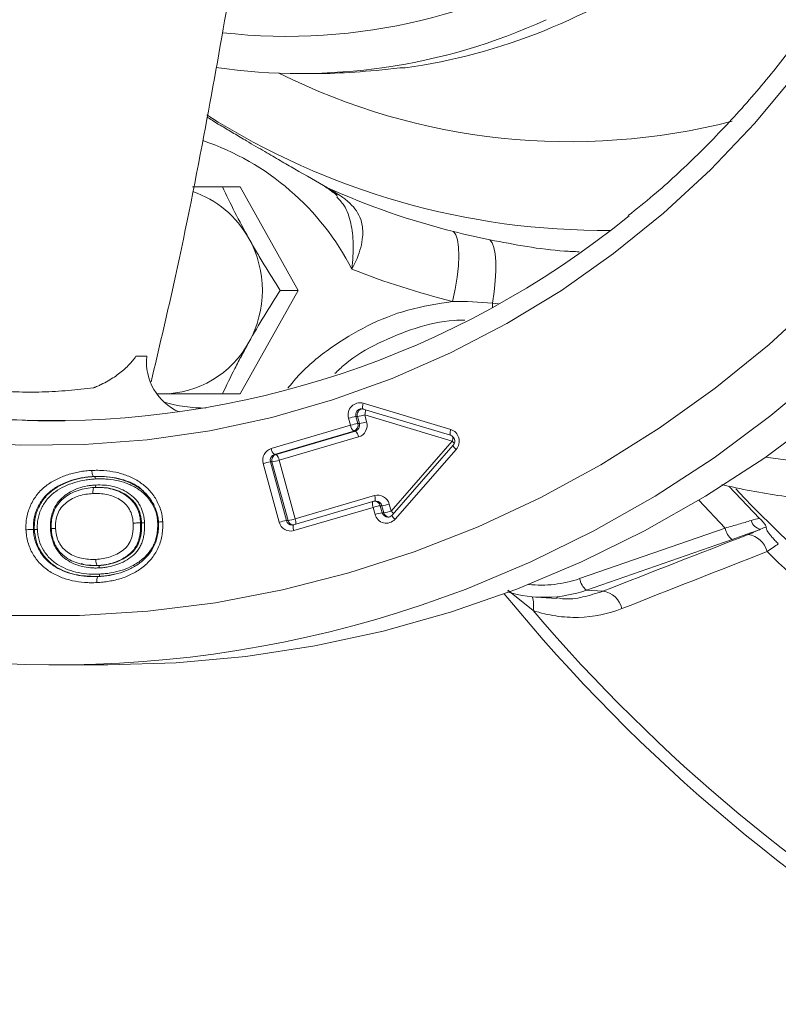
# Model space of a CAD drawing. Header units: millimetres. Extents: x -11 to 389, y 20 to 311.
# Tile 2 of 15: x 83 to 145, y 37 to 118. Entities that reach past the tile are written whole.
import ezdxf

# ---------------------------------------------------------------- set-up
doc = ezdxf.new("R2010")
doc.units = ezdxf.units.MM

msp = doc.modelspace()

# ---------------------------------------------------------------- linework, layer by layer
at = {"color": 7, "linetype": 'Continuous', "lineweight": 15}
for p, q in [((113.697, 114.071), (114.124, 114.071)), ((105.533, 113.608), (106.857, 113.608)), ((100.598, 104.326), (99.138, 104.326)), ((105.338, 95.826), (100.598, 104.326)), ((100.598, 87.326), (105.338, 95.826)), ((105.338, 95.826), (103.878, 95.826)), ((93.758, 87.338), (94.201, 87.326)), ((100.598, 87.326), (99.138, 87.326)), ((110.691, 86.57), (117.864, 84.417)), ((110.552, 86.101), (110.677, 86.091)), ((110.677, 86.091), (117.85, 83.938)), ((117.984, 83.456), (110.811, 85.609)), ((110.811, 85.609), (110.968, 85.034)), ((109.651, 84.761), (109.493, 85.336)), ((110.087, 85.473), (110.245, 84.897)), ((110.217, 85.473), (110.087, 85.473)), ((110.374, 84.897), (110.217, 85.473)), ((110.374, 84.897), (110.245, 84.897)), ((103.146, 82.85), (109.651, 84.761)), ((109.912, 84.28), (103.407, 82.369)), ((103.537, 82.369), (110.041, 84.28)), ((110.041, 84.28), (109.912, 84.28)), ((110.303, 83.799), (103.798, 81.888)), ((112.971, 77.724), (117.984, 83.456)), ((118.065, 83.114), (113.052, 77.382)), ((118.312, 82.785), (113.299, 77.053)), ((103.799, 76.805), (102.48, 81.615)), ((103.074, 81.752), (104.393, 76.942)), ((103.204, 81.752), (103.074, 81.752)), ((104.522, 76.942), (103.204, 81.752)), ((103.537, 82.369), (103.407, 82.369)), ((103.798, 81.888), (105.116, 77.078)), ((88.655, 80.554), (88.577, 80.554)), ((89.023, 79.664), (88.945, 79.664)), ((140.667, 79.752), (143.2, 77.121)), ((111.485, 78.506), (104.98, 76.596)), ((105.116, 77.078), (111.621, 78.989)), ((111.755, 78.527), (111.626, 78.527)), ((111.496, 78.027), (104.992, 76.116)), ((111.654, 77.452), (111.496, 78.027)), ((112.09, 78.163), (112.248, 77.588)), ((112.22, 78.163), (112.09, 78.163)), ((112.377, 77.588), (112.22, 78.163)), ((112.377, 77.588), (112.248, 77.588)), ((112.814, 78.3), (112.971, 77.724)), ((92.505, 76.759), (92.427, 76.759)), ((104.522, 76.942), (104.393, 76.942)), ((83.715, 76.215), (83.637, 76.215)), ((104.98, 76.596), (104.86, 76.579)), ((128.437, 72.179), (140.376, 76.33)), ((140.937, 75.383), (128.999, 71.232)), ((88.618, 73.251), (88.695, 73.251)), ((88.979, 73.259), (88.901, 73.259)), ((128.999, 71.232), (130.339, 71.148)), ((124.836, 70.671), (126.532, 70.556)), ((85.604, 65.108), (89.745, 65.108))]:
    msp.add_line(p, q, dxfattribs=at)
at = {"color": 8, "linetype": 'Continuous', "lineweight": 15}
for p, q in [((121.77, 94.725), (121.296, 94.769)), ((140.376, 76.33), (138.224, 78.615)), ((124.616, 69.561), (122.545, 71.232))]:
    msp.add_line(p, q, dxfattribs=at)
at = {"color": 7, "linetype": 'Continuous', "lineweight": 15, "flags": 128}
for points in [[(167.962, 123.13), (165.362, 117.993), (162.467, 113.029), (159.287, 108.255), (155.835, 103.688), (152.123, 99.345), (148.165, 95.242), (143.974, 91.395), (139.566, 87.816), (134.958, 84.519), (130.166, 81.516), (125.208, 78.818), (120.101, 76.435), (114.865, 74.376), (109.518, 72.648), (104.08, 71.257), (98.571, 70.209), (93.011, 69.506), (87.42, 69.153), (81.819, 69.15)], [(152.167, 122.372), (149.322, 117.886), (146.201, 113.603), (142.815, 109.54), (139.18, 105.715), (135.311, 102.144), (131.224, 98.843), (126.938, 95.826), (122.471, 93.106), (117.841, 90.693), (113.068, 88.6), (108.174, 86.834), (103.179, 85.403), (98.103, 84.314), (92.97, 83.57), (87.801, 83.176), (82.618, 83.132), (77.444, 83.44)], [(176.9, 121.997), (174.28, 116.727), (171.363, 111.627), (168.16, 106.716), (164.681, 102.009), (160.938, 97.524), (156.946, 93.276), (152.718, 89.281), (148.268, 85.552), (143.613, 82.102), (138.769, 78.944), (133.752, 76.089), (128.581, 73.546), (123.274, 71.325), (117.848, 69.434), (112.324, 67.878), (106.721, 66.664), (101.058, 65.796), (95.355, 65.276), (89.745, 65.108)], [(118.081, 100.653), (118.281, 100.389), (118.426, 99.96), (118.511, 99.377), (118.533, 98.658), (118.493, 97.826), (118.391, 96.905), (118.231, 95.923), (118.017, 94.911)], [(121.067, 99.974), (121.253, 99.735), (121.399, 99.35), (121.501, 98.83), (121.556, 98.187), (121.562, 97.438), (121.52, 96.604), (121.431, 95.707), (121.296, 94.769)]]:
    msp.add_lwpolyline(points, dxfattribs=at)
at = {"color": 8, "linetype": 'Continuous', "lineweight": 15, "flags": 128}
for points in [[(172.759, 121.997), (170.139, 116.727), (167.222, 111.627), (164.019, 106.716), (160.54, 102.009), (156.797, 97.524), (152.805, 93.276), (148.577, 89.281), (144.127, 85.552), (139.472, 82.102), (134.628, 78.944), (129.611, 76.089), (124.44, 73.546), (119.132, 71.325), (115.448, 70.001)], [(121.296, 94.769), (121.292, 94.578), (121.292, 94.432)], [(110.691, 86.57), (110.668, 86.476), (110.65, 86.386), (110.638, 86.303), (110.634, 86.23), (110.637, 86.17), (110.647, 86.126), (110.664, 86.099), (110.677, 86.091)], [(117.864, 84.417), (117.841, 84.323), (117.823, 84.233), (117.812, 84.15), (117.807, 84.077), (117.81, 84.017), (117.82, 83.973), (117.837, 83.946), (117.85, 83.938)], [(111.496, 78.027), (111.473, 78.121), (111.456, 78.211), (111.445, 78.294), (111.441, 78.367), (111.444, 78.427), (111.454, 78.471), (111.471, 78.498), (111.485, 78.506)], [(104.98, 76.596), (104.966, 76.588), (104.95, 76.561), (104.939, 76.516), (104.936, 76.456), (104.94, 76.383), (104.951, 76.3), (104.968, 76.21), (104.992, 76.116)]]:
    msp.add_lwpolyline(points, dxfattribs=at)
at = {"color": 8, "linetype": 'Continuous', "lineweight": 15}
for centre, radius, start, end in [((104.432, 163.472), 46.814, 263.50118, 342.69775), ((127.632, 161.481), 53.462, 243.48938, 284.41033), ((130.398, 161.369), 60.625, 237.553, 270.5524), ((90.676, 87.807), 21.429, 27.07285, 71.32097), ((108.953, 104.845), 1.221, 233.66205, 259.34149), ((97.792, 98.444), 12.274, 253.71945, 269.98906), ((110.565, 85.612), 0.498, 91.45312, 196.21648), ((110.694, 85.613), 0.497, 99.93462, 196.43621), ((109.88, 85.933), 0.986, 340.80188, 5.97095), ((155.116, 159.587), 78.279, 261.59812, 285.86489), ((116.789, 83.83), 1.252, 342.61254, 359.26413), ((116.661, 82.022), 1.951, 39.80968, 47.31337), ((118.587, 83.25), 0.54, 194.57101, 239.326), ((110.851, 78.701), 0.822, 347.73778, 20.48355), ((111.619, 78.04), 0.487, 14.64852, 89.27113), ((111.751, 78.042), 0.484, 14.43336, 89.48628), ((112.717, 77.71), 0.485, 194.50931, 269.87624), ((112.848, 77.711), 0.486, 194.61647, 269.30317), ((111.807, 76.444), 1.73, 38.18786, 47.71895), ((104.862, 77.062), 0.484, 194.43026, 269.80201), ((104.995, 77.066), 0.489, 194.72284, 260.388), ((104.187, 76.76), 0.982, 353.55402, 18.90851), ((113.571, 77.514), 0.535, 194.27605, 239.49064), ((125.289, 81.216), 9.569, 263.73932, 289.20667), ((122.422, 70.011), 2.239, 348.40787, 17.73386), ((231.139, 160.581), 140.114, 220.51252, 239.93831)]:
    msp.add_arc(centre, radius, start, end, dxfattribs=at)
at = {"color": 7, "linetype": 'Continuous', "lineweight": 15}
for centre, radius, start, end in [((107.31, 162.364), 48.771, 278.03119, 305.80594), ((105.534, 161.815), 48.206, 261.75953, 294.71386), ((85.073, 160.48), 75.344, 227.80984, 309.0212), ((108.46, 105.989), 1.888, 240.28743, 247.83786), ((133.357, 161.329), 62.57, 245.8397, 255.86938), ((94.071, 96.083), 8.268, 28.87171, 71.43116), ((93.658, 95.826), 8.755, 330.9571, 29.0429), ((134.623, 160.895), 68.042, 248.56427, 255.87372), ((94.145, 95.492), 8.166, 270.39021, 331.34475), ((97.419, 89.978), 4.513, 174.46161, 246.16099), ((110.434, 85.621), 0.983, 74.83255, 196.82673), ((109.716, 89.011), 3.574, 278.04632, 287.83024), ((110.587, 81.934), 3.574, 98.04632, 107.83024), ((110.745, 81.359), 3.574, 98.04632, 107.83024), ((109.762, 84.759), 0.502, 287.38533, 15.96808), ((109.891, 84.759), 0.502, 287.38533, 15.96808), ((110.003, 84.758), 1.005, 287.38533, 15.96808), ((109.874, 88.436), 3.574, 278.04632, 287.83024), ((110.383, 84.847), 0.737, 186.70785, 230.30304), ((109.571, 83.713), 0.737, 6.70785, 50.30304), ((117.552, 83.454), 1.012, 318.6409, 72.00981), ((103.446, 81.892), 1.005, 107.38533, 195.96808), ((103.878, 82.936), 0.737, 186.70785, 230.30304), ((103.575, 78.213), 3.574, 98.04632, 107.83024), ((103.557, 81.89), 0.502, 107.38533, 195.96808), ((103.687, 81.89), 0.502, 107.38533, 195.96808), ((102.704, 85.29), 3.574, 278.04632, 287.83024), ((103.066, 81.802), 0.737, 6.70785, 50.30304), ((226.367, 159.996), 117.127, 223.38432, 254.41977), ((111.626, 78.027), 0.5, 90, 106.36859), ((111.881, 78.062), 0.963, 14.29516, 105.67777), ((112.591, 74.625), 3.574, 98.04632, 107.83024), ((112.748, 74.049), 3.574, 98.04632, 107.83024), ((111.719, 81.702), 3.574, 278.04632, 287.83024), ((111.877, 81.127), 3.574, 278.04632, 287.83024), ((104.893, 73.403), 3.574, 98.04632, 107.83024), ((104.731, 77.043), 0.963, 194.29516, 285.67777), ((104.022, 80.48), 3.574, 278.04632, 287.83024), ((112.581, 77.682), 0.955, 193.97388, 318.81568), ((143.42, 77.178), 0.944, 194.15203, 261.66425), ((141.928, 76.61), 1.577, 190.21439, 231.09614), ((141.984, 73.94), 1.883, 14.23423, 81.50464), ((229.039, 161.118), 121.588, 225.49511, 235.40399), ((129.989, 72.459), 1.577, 190.21439, 231.09614), ((125.543, 81.154), 10.507, 253.23375, 289.20153), ((130.066, 69.27), 1.898, 13.88571, 81.73915), ((85.603, 158.616), 93.506, 250.52111, 288.61342), ((231.687, 160.631), 141.499, 219.33657, 240.67305)]:
    msp.add_arc(centre, radius, start, end, dxfattribs=at)
msp.add_ellipse((233.473, 165.108), major_axis=(133.477, 49.432), ratio=0.108237, start_param=3.425935, end_param=3.560219, dxfattribs=at)
for points, knots in [([(161.978, 157.906), (161.894, 157.039), (161.649, 154.505), (161.013, 150.332), (159.971, 145.422), (158.63, 140.589), (156.999, 135.854), (155.085, 131.233), (152.895, 126.747), (150.437, 122.412), (147.721, 118.244), (144.758, 114.263), (141.561, 110.479), (138.133, 106.923), (135.084, 104.069), (133.11, 102.503), (132.419, 101.956)], [0, 0, 0, 0, 0.03983, 0.116387, 0.192953, 0.269521, 0.34609, 0.422662, 0.499237, 0.575816, 0.652399, 0.728986, 0.805579, 0.882177, 0.958782, 1, 1, 1, 1]), ([(102.81, 141.524), (102.315, 137.784), (101.323, 130.289), (99.579, 119.258), (97.535, 107.846), (95.452, 97.443), (93.909, 90.941), (93.287, 88.322)], [0, 0, 0, 0, 0.200586, 0.401887, 0.603336, 0.840155, 1, 1, 1, 1]), ([(97.891, 110.024), (97.949, 109.988), (98.257, 109.797), (99, 109.347), (100.068, 108.706), (101.307, 107.972), (102.614, 107.206), (103.906, 106.454), (105.701, 105.416), (106.887, 104.734), (107.747, 104.24)], [0, 0, 0, 0, 0.024037, 0.127994, 0.213994, 0.299719, 0.427716, 0.550718, 0.674083, 1, 1, 1, 1]), ([(96.676, 104.326), (96.718, 104.326), (97.529, 104.326), (98.355, 104.326), (99.138, 104.326)], [0, 0, 0, 0, 0.052137, 1, 1, 1, 1]), ([(99.138, 104.326), (99.466, 103.63), (99.807, 102.93), (100.528, 101.515), (100.908, 100.8), (101.311, 100.076)], [0, 0, 0, 0, 0.5, 0.5, 1, 1, 1, 1]), ([(107.522, 104.349), (107.553, 104.331), (107.649, 104.274), (107.902, 104.108), (108.128, 103.934), (108.226, 103.858)], [0, 0, 0, 0, 0.21324, 0.656766, 1, 1, 1, 1]), ([(107.747, 104.24), (107.898, 104.158), (108.058, 104.065), (108.387, 103.864), (108.556, 103.757), (108.728, 103.644)], [0, 0, 0, 0, 0.5, 0.5, 1, 1, 1, 1]), ([(108.202, 103.873), (108.305, 103.794), (108.472, 103.666), (108.536, 103.576), (108.561, 103.542)], [0, 0, 0, 0, 0.618272, 1, 1, 1, 1]), ([(108.728, 103.644), (108.982, 103.478), (109.219, 103.303), (109.648, 102.929), (109.842, 102.728), (110.171, 102.297), (110.306, 102.066), (110.509, 101.584), (110.579, 101.33), (110.636, 100.926), (110.647, 100.787), (110.654, 100.508), (110.649, 100.367), (110.613, 99.939), (110.56, 99.646), (110.402, 99.045), (110.3, 98.748), (110.117, 98.302), (110.051, 98.153), (109.911, 97.857), (109.835, 97.707), (109.757, 97.56)], [0, 0, 0, 0, 0.125, 0.125, 0.25, 0.25, 0.375, 0.375, 0.5, 0.5, 0.5625, 0.5625, 0.625, 0.625, 0.75, 0.75, 0.875, 0.875, 0.9375, 0.9375, 1, 1, 1, 1]), ([(101.311, 100.076), (101.513, 99.715), (101.719, 99.353), (102.137, 98.636), (102.349, 98.28), (102.992, 97.218), (103.432, 96.519), (103.878, 95.826)], [0, 0, 0, 0, 0.25, 0.25, 0.5, 0.5, 1, 1, 1, 1]), ([(103.878, 95.826), (103.432, 95.134), (102.988, 94.426), (102.129, 93.008), (101.712, 92.295), (101.311, 91.576)], [0, 0, 0, 0, 0.5, 0.5, 1, 1, 1, 1]), ([(101.311, 91.576), (101.111, 91.216), (100.914, 90.854), (100.528, 90.131), (100.342, 89.773), (99.801, 88.709), (99.462, 88.013), (99.138, 87.326)], [0, 0, 0, 0, 0.25, 0.25, 0.5, 0.5, 1, 1, 1, 1]), ([(88.561, 87.833), (88.569, 87.834), (88.575, 87.838), (88.589, 87.844), (88.61, 87.852), (88.658, 87.87), (88.699, 87.887), (88.781, 87.919), (88.835, 87.942), (88.994, 88.009), (89.097, 88.056), (89.396, 88.198), (89.585, 88.297), (90.123, 88.605), (90.446, 88.826), (91.02, 89.277), (91.271, 89.507), (91.598, 89.852), (91.699, 89.967), (91.88, 90.193), (91.961, 90.304), (92.032, 90.414)], [0, 0, 0, 0, 0.003906, 0.003906, 0.007813, 0.015625, 0.03125, 0.03125, 0.0625, 0.0625, 0.125, 0.125, 0.25, 0.25, 0.5, 0.5, 0.75, 0.75, 0.875, 0.875, 1, 1, 1, 1]), ([(92.032, 90.414), (92.032, 90.414), (92.032, 90.414), (92.032, 90.414), (92.219, 90.414), (92.407, 90.414), (92.594, 90.414), (92.705, 90.414), (92.816, 90.414), (92.927, 90.414)], [-0.000000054, -0.000000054, -0.000000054, -0.000000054, 0, 0, 0, 0.002168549, 0.002168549, 0.002168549, 0.003457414, 0.003457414, 0.003457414, 0.003457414]), ([(73.169, 89.272), (73.172, 89.27), (73.176, 89.269), (73.183, 89.266), (73.193, 89.262), (73.217, 89.251), (73.265, 89.23), (73.362, 89.189), (73.559, 89.106), (73.733, 89.037), (74.089, 88.899), (74.336, 88.811), (75.1, 88.555), (75.643, 88.398), (76.512, 88.186), (76.811, 88.12), (77.428, 87.994), (77.748, 87.935), (78.72, 87.776), (79.387, 87.69), (80.417, 87.593), (80.765, 87.566), (81.471, 87.523), (81.83, 87.507), (82.914, 87.474), (83.636, 87.474), (84.721, 87.505), (85.082, 87.521), (85.795, 87.56), (86.148, 87.585), (87.198, 87.671), (87.887, 87.745), (88.561, 87.833)], [0, 0, 0, 0, 0.000977, 0.000977, 0.001953, 0.003906, 0.007812, 0.015625, 0.03125, 0.0625, 0.0625, 0.125, 0.125, 0.25, 0.25, 0.3125, 0.3125, 0.375, 0.375, 0.5, 0.5, 0.5625, 0.5625, 0.625, 0.625, 0.75, 0.75, 0.8125, 0.8125, 0.875, 0.875, 1, 1, 1, 1]), ([(94.201, 87.326), (94.088, 87.326), (93.961, 87.326), (93.839, 87.326), (93.826, 87.326)], [0, 0, 0, 0, 0.892934, 1, 1, 1, 1]), ([(99.138, 87.326), (98.302, 87.326), (97.472, 87.326), (95.825, 87.326), (95.009, 87.326), (94.201, 87.326)], [0, 0, 0, 0, 0.5, 0.5, 1, 1, 1, 1]), ([(86.216, 85.119), (85.763, 85.117), (84.171, 85.108), (81.551, 85.215), (78.449, 85.453), (75.641, 85.798), (73.038, 86.243), (70.964, 86.701), (69.831, 87.014), (69.385, 87.137)], [0, 0, 0, 0, 0.072743, 0.255395, 0.413976, 0.576747, 0.734245, 0.895414, 1, 1, 1, 1]), ([(117.85, 83.938), (117.89, 83.922), (117.987, 83.884), (118.106, 83.763), (118.183, 83.594), (118.199, 83.412), (118.157, 83.24), (118.094, 83.154), (118.065, 83.114)], [0, 0, 0, 0, 0.139996, 0.336527, 0.503852, 0.679716, 0.852249, 1, 1, 1, 1]), ([(83.025, 76.192), (83.02, 76.366), (83.018, 76.54), (83.041, 76.885), (83.062, 77.056), (83.127, 77.396), (83.169, 77.567), (83.274, 77.895), (83.338, 78.054), (83.481, 78.364), (83.562, 78.515), (83.743, 78.806), (83.843, 78.948), (84.162, 79.348), (84.405, 79.583), (84.808, 79.895), (84.948, 79.992), (85.233, 80.169), (85.38, 80.25), (85.827, 80.471), (86.135, 80.597), (86.612, 80.752), (86.774, 80.797), (87.099, 80.878), (87.263, 80.914), (87.593, 80.971), (87.759, 80.995), (88.091, 81.033), (88.258, 81.044), (88.426, 81.054)], [0, 0, 0, 0, 0.0625, 0.0625, 0.125, 0.125, 0.1875, 0.1875, 0.25, 0.25, 0.3125, 0.3125, 0.375, 0.375, 0.5, 0.5, 0.5625, 0.5625, 0.625, 0.625, 0.75, 0.75, 0.8125, 0.8125, 0.875, 0.875, 0.9375, 0.9375, 1, 1, 1, 1]), ([(88.426, 81.054), (88.591, 81.06), (88.756, 81.066), (89.085, 81.062), (89.25, 81.055), (89.742, 81.019), (90.071, 80.975), (90.717, 80.834), (91.032, 80.74), (91.642, 80.499), (91.939, 80.357), (92.507, 80.001), (92.774, 79.798), (93.133, 79.444), (93.245, 79.315), (93.455, 79.05), (93.55, 78.911), (93.728, 78.625), (93.809, 78.477), (93.952, 78.168), (94.016, 78.008), (94.118, 77.682), (94.157, 77.517), (94.203, 77.266), (94.216, 77.181), (94.234, 77.011), (94.239, 76.925), (94.245, 76.839)], [0, 0, 0, 0, 0.0625, 0.0625, 0.125, 0.125, 0.25, 0.25, 0.375, 0.375, 0.5, 0.5, 0.625, 0.625, 0.6875, 0.6875, 0.75, 0.75, 0.8125, 0.8125, 0.875, 0.875, 0.9375, 0.9375, 0.96875, 0.96875, 1, 1, 1, 1]), ([(88.577, 80.554), (88.543, 80.554), (88.507, 80.608), (88.451, 80.793), (88.431, 80.924), (88.426, 81.054)], [0, 0, 0, 0, 0.5, 0.5, 1, 1, 1, 1]), ([(88.577, 80.554), (88.426, 80.545), (88.275, 80.536), (87.975, 80.503), (87.825, 80.481), (87.527, 80.431), (87.38, 80.4), (87.085, 80.329), (86.938, 80.289), (86.504, 80.154), (86.224, 80.043), (85.679, 79.785), (85.417, 79.632), (84.921, 79.265), (84.696, 79.057), (84.4, 78.702), (84.307, 78.575), (84.139, 78.314), (84.063, 78.179), (83.93, 77.899), (83.87, 77.756), (83.771, 77.46), (83.732, 77.306), (83.672, 76.998), (83.652, 76.842), (83.63, 76.53), (83.633, 76.372), (83.637, 76.215)], [0, 0, 0, 0, 0.0625, 0.0625, 0.125, 0.125, 0.1875, 0.1875, 0.25, 0.25, 0.375, 0.375, 0.5, 0.5, 0.625, 0.625, 0.6875, 0.6875, 0.75, 0.75, 0.8125, 0.8125, 0.875, 0.875, 0.9375, 0.9375, 1, 1, 1, 1]), ([(83.715, 76.215), (83.71, 76.372), (83.708, 76.529), (83.729, 76.841), (83.749, 76.995), (83.809, 77.303), (83.848, 77.456), (83.946, 77.752), (84.005, 77.895), (84.138, 78.173), (84.213, 78.308), (84.381, 78.569), (84.473, 78.696), (84.767, 79.051), (84.991, 79.258), (85.485, 79.626), (85.748, 79.78), (86.296, 80.041), (86.58, 80.153), (87.015, 80.289), (87.162, 80.329), (87.456, 80.4), (87.604, 80.431), (87.902, 80.481), (88.052, 80.502), (88.352, 80.536), (88.504, 80.545), (88.655, 80.554)], [0, 0, 0, 0, 0.0625, 0.0625, 0.125, 0.125, 0.1875, 0.1875, 0.25, 0.25, 0.3125, 0.3125, 0.375, 0.375, 0.5, 0.5, 0.625, 0.625, 0.75, 0.75, 0.8125, 0.8125, 0.875, 0.875, 0.9375, 0.9375, 1, 1, 1, 1]), ([(88.716, 80.354), (88.571, 80.346), (88.425, 80.337), (88.138, 80.305), (87.995, 80.285), (87.568, 80.214), (87.288, 80.147), (86.735, 79.978), (86.461, 79.872), (85.933, 79.626), (85.679, 79.481), (85.202, 79.134), (84.984, 78.937), (84.698, 78.6), (84.609, 78.48), (84.445, 78.23), (84.372, 78.101), (84.243, 77.835), (84.185, 77.698), (84.09, 77.415), (84.051, 77.268), (83.993, 76.973), (83.974, 76.824), (83.953, 76.526), (83.955, 76.375), (83.959, 76.224)], [0, 0, 0, 0, 0.0625, 0.0625, 0.125, 0.125, 0.25, 0.25, 0.375, 0.375, 0.5, 0.5, 0.625, 0.625, 0.6875, 0.6875, 0.75, 0.75, 0.8125, 0.8125, 0.875, 0.875, 0.9375, 0.9375, 1, 1, 1, 1]), ([(93.892, 76.815), (93.887, 76.893), (93.882, 76.97), (93.865, 77.124), (93.853, 77.2), (93.811, 77.427), (93.774, 77.576), (93.679, 77.87), (93.619, 78.014), (93.486, 78.291), (93.41, 78.423), (93.246, 78.679), (93.158, 78.803), (92.964, 79.04), (92.86, 79.154), (92.639, 79.361), (92.523, 79.458), (92.281, 79.638), (92.154, 79.722), (91.895, 79.877), (91.762, 79.945), (91.493, 80.071), (91.356, 80.129), (90.941, 80.287), (90.655, 80.368), (90.069, 80.489), (89.772, 80.527), (89.325, 80.557), (89.175, 80.563), (88.876, 80.565), (88.727, 80.56), (88.577, 80.554)], [0, 0, 0, 0, 0.03125, 0.03125, 0.0625, 0.0625, 0.125, 0.125, 0.1875, 0.1875, 0.25, 0.25, 0.3125, 0.3125, 0.375, 0.375, 0.4375, 0.4375, 0.5, 0.5, 0.5625, 0.5625, 0.625, 0.625, 0.75, 0.75, 0.875, 0.875, 0.9375, 0.9375, 1, 1, 1, 1]), ([(88.655, 80.554), (88.72, 80.557), (89.463, 80.586), (90.697, 80.443), (92.164, 79.885), (92.754, 79.253), (93.001, 78.989)], [0, 0, 0, 0, 0.041343, 0.469267, 0.777936, 1, 1, 1, 1]), ([(88.655, 80.554), (88.669, 80.554), (88.683, 80.533), (88.705, 80.459), (88.713, 80.407), (88.716, 80.354)], [0, 0, 0, 0, 0.5, 0.5, 1, 1, 1, 1]), ([(93.828, 76.805), (93.823, 76.88), (93.818, 76.955), (93.802, 77.104), (93.79, 77.178), (93.748, 77.398), (93.712, 77.544), (93.57, 77.965), (93.436, 78.225), (93.196, 78.596), (93.108, 78.715), (92.922, 78.937), (92.823, 79.043), (92.611, 79.236), (92.5, 79.327), (92.266, 79.497), (92.143, 79.576), (91.894, 79.722), (91.766, 79.786), (91.505, 79.905), (91.373, 79.96), (90.97, 80.109), (90.691, 80.185), (90.133, 80.296), (89.852, 80.33), (89.427, 80.358), (89.286, 80.364), (89.001, 80.365), (88.859, 80.36), (88.716, 80.354)], [0, 0, 0, 0, 0.03125, 0.03125, 0.0625, 0.0625, 0.125, 0.125, 0.25, 0.25, 0.3125, 0.3125, 0.375, 0.375, 0.4375, 0.4375, 0.5, 0.5, 0.5625, 0.5625, 0.625, 0.625, 0.75, 0.75, 0.875, 0.875, 0.9375, 0.9375, 1, 1, 1, 1]), ([(85.039, 76.271), (85.036, 76.395), (85.033, 76.519), (85.04, 76.765), (85.051, 76.888), (85.102, 77.254), (85.161, 77.498), (85.336, 77.953), (85.451, 78.167), (85.739, 78.567), (85.909, 78.744), (86.28, 79.058), (86.477, 79.195), (86.897, 79.428), (87.12, 79.526), (87.571, 79.681), (87.802, 79.738), (88.152, 79.8), (88.27, 79.817), (88.508, 79.842), (88.627, 79.85), (88.747, 79.858)], [0, 0, 0, 0, 0.0625, 0.0625, 0.125, 0.125, 0.25, 0.25, 0.375, 0.375, 0.5, 0.5, 0.625, 0.625, 0.75, 0.75, 0.875, 0.875, 0.9375, 0.9375, 1, 1, 1, 1]), ([(85.102, 76.28), (85.099, 76.398), (85.096, 76.515), (85.103, 76.749), (85.113, 76.865), (85.162, 77.213), (85.218, 77.442), (85.385, 77.874), (85.499, 78.082), (85.771, 78.452), (85.933, 78.617), (86.287, 78.913), (86.477, 79.042), (86.874, 79.258), (87.081, 79.348), (87.512, 79.493), (87.732, 79.547), (88.176, 79.624), (88.401, 79.643), (88.627, 79.658)], [0, 0, 0, 0, 0.0625, 0.0625, 0.125, 0.125, 0.25, 0.25, 0.375, 0.375, 0.5, 0.5, 0.625, 0.625, 0.75, 0.75, 0.875, 0.875, 1, 1, 1, 1]), ([(88.52, 79.159), (88.326, 79.145), (88.133, 79.13), (87.75, 79.067), (87.561, 79.024), (87.002, 78.845), (86.653, 78.67), (86.187, 78.3), (86.043, 78.163), (85.801, 77.85), (85.7, 77.673), (85.553, 77.302), (85.505, 77.105), (85.464, 76.806), (85.455, 76.706), (85.45, 76.505), (85.453, 76.404), (85.455, 76.303)], [0, 0, 0, 0, 0.125, 0.125, 0.25, 0.25, 0.5, 0.5, 0.625, 0.625, 0.75, 0.75, 0.875, 0.875, 0.9375, 0.9375, 1, 1, 1, 1]), ([(88.627, 79.658), (88.592, 79.658), (88.561, 79.604), (88.522, 79.42), (88.514, 79.289), (88.52, 79.159)], [0, 0, 0, 0, 0.5, 0.5, 1, 1, 1, 1]), ([(91.815, 76.732), (91.809, 76.83), (91.802, 76.928), (91.776, 77.123), (91.757, 77.218), (91.684, 77.503), (91.612, 77.688), (91.42, 78.025), (91.298, 78.18), (91.021, 78.449), (90.866, 78.566), (90.54, 78.768), (90.37, 78.852), (90.015, 78.99), (89.83, 79.042), (89.46, 79.119), (89.274, 79.144), (88.899, 79.168), (88.71, 79.164), (88.52, 79.159)], [0, 0, 0, 0, 0.0625, 0.0625, 0.125, 0.125, 0.25, 0.25, 0.375, 0.375, 0.5, 0.5, 0.625, 0.625, 0.75, 0.75, 0.875, 0.875, 1, 1, 1, 1]), ([(88.627, 79.658), (88.848, 79.665), (89.07, 79.668), (89.508, 79.635), (89.725, 79.604), (90.156, 79.507), (90.371, 79.441), (90.779, 79.27), (90.975, 79.167), (91.349, 78.921), (91.525, 78.779), (91.838, 78.454), (91.975, 78.27), (92.191, 77.874), (92.274, 77.657), (92.358, 77.326), (92.381, 77.214), (92.411, 76.988), (92.419, 76.873), (92.427, 76.759)], [0, 0, 0, 0, 0.125, 0.125, 0.25, 0.25, 0.375, 0.375, 0.5, 0.5, 0.625, 0.625, 0.75, 0.75, 0.875, 0.875, 0.9375, 0.9375, 1, 1, 1, 1]), ([(88.704, 79.658), (88.718, 79.658), (88.73, 79.68), (88.746, 79.754), (88.749, 79.806), (88.747, 79.858)], [0, 0, 0, 0, 0.5, 0.5, 1, 1, 1, 1]), ([(92.505, 76.759), (92.497, 76.874), (92.489, 76.989), (92.458, 77.217), (92.435, 77.33), (92.349, 77.663), (92.269, 77.874), (92.104, 78.174), (92.042, 78.271), (91.908, 78.452), (91.836, 78.537), (91.604, 78.778), (91.428, 78.92), (90.869, 79.288), (90.46, 79.455), (89.81, 79.603), (89.591, 79.635), (89.148, 79.668), (88.926, 79.665), (88.704, 79.658)], [0, 0, 0, 0, 0.0625, 0.0625, 0.125, 0.125, 0.25, 0.25, 0.3125, 0.3125, 0.375, 0.375, 0.5, 0.5, 0.75, 0.75, 0.875, 0.875, 1, 1, 1, 1]), ([(88.747, 79.858), (88.981, 79.865), (89.216, 79.868), (89.68, 79.832), (89.911, 79.798), (90.598, 79.638), (91.029, 79.459), (91.618, 79.063), (91.803, 78.911), (92.046, 78.655), (92.122, 78.564), (92.262, 78.371), (92.327, 78.268), (92.5, 77.95), (92.585, 77.726), (92.676, 77.374), (92.7, 77.254), (92.733, 77.013), (92.741, 76.891), (92.75, 76.77)], [0, 0, 0, 0, 0.125, 0.125, 0.25, 0.25, 0.5, 0.5, 0.625, 0.625, 0.6875, 0.6875, 0.75, 0.75, 0.875, 0.875, 0.9375, 0.9375, 1, 1, 1, 1]), ([(140.089, 79.898), (140.373, 79.831), (142.31, 79.375), (144.311, 79.029), (146.035, 78.849), (146.071, 78.845)], [0, 0, 0, 0, 0.144015, 0.981853, 1, 1, 1, 1]), ([(88.747, 73.758), (88.947, 73.772), (89.148, 73.788), (89.543, 73.857), (89.737, 73.904), (90.116, 74.027), (90.302, 74.102), (90.661, 74.288), (90.834, 74.396), (91.078, 74.58), (91.156, 74.646), (91.297, 74.792), (91.362, 74.87), (91.536, 75.124), (91.623, 75.311), (91.717, 75.607), (91.741, 75.708), (91.779, 75.91), (91.794, 76.012), (91.813, 76.216), (91.818, 76.319), (91.822, 76.525), (91.819, 76.628), (91.815, 76.732)], [0, 0, 0, 0, 0.125, 0.125, 0.25, 0.25, 0.375, 0.375, 0.5, 0.5, 0.5625, 0.5625, 0.625, 0.625, 0.75, 0.75, 0.8125, 0.8125, 0.875, 0.875, 0.9375, 0.9375, 1, 1, 1, 1]), ([(94.245, 76.839), (94.25, 76.663), (94.253, 76.486), (94.236, 76.132), (94.219, 75.957), (94.163, 75.612), (94.126, 75.441), (94.031, 75.103), (93.971, 74.936), (93.832, 74.615), (93.755, 74.46), (93.576, 74.164), (93.478, 74.02), (93.263, 73.745), (93.146, 73.617), (92.902, 73.374), (92.773, 73.26), (92.505, 73.046), (92.364, 72.945), (92.076, 72.758), (91.929, 72.672), (91.48, 72.436), (91.168, 72.307), (90.524, 72.099), (90.19, 72.022), (89.688, 71.936), (89.521, 71.912), (89.183, 71.878), (89.013, 71.867), (88.844, 71.856)], [0, 0, 0, 0, 0.0625, 0.0625, 0.125, 0.125, 0.1875, 0.1875, 0.25, 0.25, 0.3125, 0.3125, 0.375, 0.375, 0.4375, 0.4375, 0.5, 0.5, 0.5625, 0.5625, 0.625, 0.625, 0.75, 0.75, 0.875, 0.875, 0.9375, 0.9375, 1, 1, 1, 1]), ([(92.427, 76.759), (92.431, 76.639), (92.435, 76.519), (92.429, 76.28), (92.423, 76.161), (92.4, 75.924), (92.381, 75.807), (92.336, 75.573), (92.307, 75.456), (92.197, 75.114), (92.097, 74.897), (91.834, 74.499), (91.677, 74.325), (91.308, 74.03), (91.11, 73.902), (90.697, 73.676), (90.484, 73.584), (90.047, 73.436), (89.823, 73.378), (89.48, 73.315), (89.365, 73.299), (89.134, 73.274), (89.018, 73.267), (88.901, 73.259)], [0, 0, 0, 0, 0.0625, 0.0625, 0.125, 0.125, 0.1875, 0.1875, 0.25, 0.25, 0.375, 0.375, 0.5, 0.5, 0.625, 0.625, 0.75, 0.75, 0.875, 0.875, 0.9375, 0.9375, 1, 1, 1, 1]), ([(88.948, 72.355), (89.102, 72.365), (89.256, 72.375), (89.562, 72.405), (89.714, 72.426), (90.17, 72.501), (90.473, 72.569), (91.06, 72.751), (91.344, 72.863), (91.891, 73.14), (92.157, 73.305), (92.652, 73.685), (92.88, 73.898), (93.18, 74.265), (93.271, 74.395), (93.439, 74.661), (93.511, 74.8), (93.64, 75.089), (93.695, 75.241), (93.783, 75.547), (93.817, 75.702), (93.868, 76.015), (93.884, 76.174), (93.899, 76.494), (93.896, 76.655), (93.892, 76.815)], [0, 0, 0, 0, 0.0625, 0.0625, 0.125, 0.125, 0.25, 0.25, 0.375, 0.375, 0.5, 0.5, 0.625, 0.625, 0.6875, 0.6875, 0.75, 0.75, 0.8125, 0.8125, 0.875, 0.875, 0.9375, 0.9375, 1, 1, 1, 1]), ([(88.979, 73.259), (89.095, 73.267), (89.212, 73.274), (89.442, 73.299), (89.557, 73.315), (89.898, 73.378), (90.121, 73.435), (90.562, 73.584), (90.779, 73.678), (91.188, 73.902), (91.385, 74.03), (91.754, 74.325), (91.91, 74.498), (92.107, 74.794), (92.166, 74.899), (92.267, 75.114), (92.31, 75.225), (92.383, 75.452), (92.413, 75.569), (92.459, 75.805), (92.477, 75.923), (92.5, 76.161), (92.507, 76.28), (92.512, 76.519), (92.509, 76.639), (92.505, 76.759)], [0, 0, 0, 0, 0.0625, 0.0625, 0.125, 0.125, 0.25, 0.25, 0.375, 0.375, 0.5, 0.5, 0.625, 0.625, 0.6875, 0.6875, 0.75, 0.75, 0.8125, 0.8125, 0.875, 0.875, 0.9375, 0.9375, 1, 1, 1, 1]), ([(92.75, 76.77), (92.754, 76.643), (92.757, 76.517), (92.752, 76.265), (92.745, 76.14), (92.72, 75.889), (92.7, 75.765), (92.652, 75.517), (92.62, 75.394), (92.543, 75.155), (92.497, 75.038), (92.391, 74.811), (92.33, 74.7), (92.193, 74.492), (92.118, 74.393), (91.954, 74.21), (91.867, 74.124), (91.579, 73.887), (91.372, 73.75), (90.943, 73.511), (90.716, 73.41), (90.25, 73.249), (90.011, 73.186), (89.65, 73.119), (89.529, 73.101), (89.286, 73.075), (89.163, 73.067), (89.041, 73.059)], [0, 0, 0, 0, 0.0625, 0.0625, 0.125, 0.125, 0.1875, 0.1875, 0.25, 0.25, 0.3125, 0.3125, 0.375, 0.375, 0.4375, 0.4375, 0.5, 0.5, 0.625, 0.625, 0.75, 0.75, 0.875, 0.875, 0.9375, 0.9375, 1, 1, 1, 1]), ([(89.068, 72.555), (89.216, 72.565), (89.363, 72.574), (89.657, 72.603), (89.803, 72.622), (90.238, 72.693), (90.525, 72.756), (91.089, 72.927), (91.369, 73.035), (91.901, 73.3), (92.157, 73.457), (92.634, 73.818), (92.852, 74.02), (93.14, 74.364), (93.227, 74.488), (93.391, 74.745), (93.462, 74.879), (93.586, 75.155), (93.638, 75.297), (93.724, 75.589), (93.757, 75.741), (93.806, 76.042), (93.821, 76.194), (93.835, 76.499), (93.833, 76.652), (93.828, 76.805)], [0, 0, 0, 0, 0.0625, 0.0625, 0.125, 0.125, 0.25, 0.25, 0.375, 0.375, 0.5, 0.5, 0.625, 0.625, 0.6875, 0.6875, 0.75, 0.75, 0.8125, 0.8125, 0.875, 0.875, 0.9375, 0.9375, 1, 1, 1, 1]), ([(92.427, 76.759), (92.393, 76.759), (92.307, 76.756), (92.082, 76.746), (91.941, 76.739), (91.815, 76.732)], [0, 0, 0, 0, 0.5, 0.5, 1, 1, 1, 1]), ([(92.505, 76.759), (92.519, 76.759), (92.553, 76.76), (92.643, 76.764), (92.699, 76.767), (92.75, 76.77)], [0, 0, 0, 0, 0.5, 0.5, 1, 1, 1, 1]), ([(93.892, 76.809), (93.884, 76.808), (93.87, 76.808), (93.847, 76.806), (93.833, 76.806), (93.828, 76.805)], [0, 0, 0, 0, 0.389938, 0.79178, 1, 1, 1, 1]), ([(93.892, 76.815), (93.857, 76.815), (93.876, 76.818), (94.006, 76.827), (94.119, 76.833), (94.245, 76.839)], [0, 0, 0, 0, 0.5, 0.5, 1, 1, 1, 1]), ([(113.052, 77.382), (113.02, 77.351), (112.943, 77.279), (112.822, 77.225), (112.74, 77.232), (112.715, 77.234)], [0, 0, 0, 0, 0.341203, 0.797615, 1, 1, 1, 1]), ([(140.376, 76.33), (140.754, 76.435), (141.121, 76.538), (141.831, 76.744), (142.177, 76.846), (142.506, 76.947)], [0, 0, 0, 0, 0.5, 0.5, 1, 1, 1, 1]), ([(143.74, 76.422), (143.742, 76.439), (143.736, 76.464), (143.7, 76.537), (143.669, 76.587), (143.572, 76.715), (143.507, 76.793), (143.359, 76.957), (143.279, 77.041), (143.2, 77.121)], [0, 0, 0, 0, 0.25, 0.25, 0.5, 0.5, 0.75, 0.75, 1, 1, 1, 1]), ([(83.637, 76.215), (83.603, 76.215), (83.517, 76.212), (83.291, 76.204), (83.151, 76.198), (83.025, 76.192)], [0, 0, 0, 0, 0.5, 0.5, 1, 1, 1, 1]), ([(88.844, 71.856), (88.676, 71.849), (88.508, 71.843), (88.174, 71.847), (88.007, 71.854), (87.506, 71.89), (87.172, 71.939), (86.518, 72.082), (86.199, 72.179), (85.581, 72.425), (85.279, 72.574), (84.704, 72.939), (84.442, 73.152), (84.087, 73.517), (83.975, 73.648), (83.768, 73.923), (83.672, 74.065), (83.502, 74.362), (83.426, 74.515), (83.292, 74.832), (83.234, 74.997), (83.141, 75.332), (83.104, 75.502), (83.049, 75.844), (83.036, 76.018), (83.025, 76.192)], [0, 0, 0, 0, 0.0625, 0.0625, 0.125, 0.125, 0.25, 0.25, 0.375, 0.375, 0.5, 0.5, 0.625, 0.625, 0.6875, 0.6875, 0.75, 0.75, 0.8125, 0.8125, 0.875, 0.875, 0.9375, 0.9375, 1, 1, 1, 1]), ([(83.637, 76.215), (83.647, 76.057), (83.659, 75.9), (83.71, 75.59), (83.743, 75.437), (83.829, 75.134), (83.882, 74.985), (84.006, 74.7), (84.076, 74.562), (84.312, 74.163), (84.508, 73.914), (84.944, 73.483), (85.186, 73.295), (85.713, 72.976), (85.986, 72.846), (86.549, 72.633), (86.838, 72.548), (87.432, 72.425), (87.734, 72.382), (88.189, 72.352), (88.341, 72.346), (88.645, 72.343), (88.797, 72.349), (88.948, 72.355)], [0, 0, 0, 0, 0.0625, 0.0625, 0.125, 0.125, 0.1875, 0.1875, 0.25, 0.25, 0.375, 0.375, 0.5, 0.5, 0.625, 0.625, 0.75, 0.75, 0.875, 0.875, 0.9375, 0.9375, 1, 1, 1, 1]), ([(83.715, 76.215), (83.728, 76.215), (83.763, 76.216), (83.853, 76.219), (83.909, 76.221), (83.959, 76.224)], [0, 0, 0, 0, 0.5, 0.5, 1, 1, 1, 1]), ([(88.802, 72.353), (88.209, 72.375), (87.059, 72.418), (85.862, 72.902), (84.975, 73.502), (84.321, 74.168), (83.822, 75.201), (83.746, 75.914), (83.715, 76.215)], [0, 0, 0, 0, 0.252535, 0.489886, 0.53575, 0.7051, 0.875733, 1, 1, 1, 1]), ([(83.959, 76.224), (83.969, 76.073), (83.98, 75.922), (84.029, 75.626), (84.061, 75.478), (84.187, 75.044), (84.306, 74.772), (84.535, 74.39), (84.622, 74.267), (84.806, 74.034), (84.905, 73.924), (85.221, 73.617), (85.459, 73.436), (85.965, 73.137), (86.229, 73.014), (86.773, 72.813), (87.054, 72.732), (87.625, 72.618), (87.911, 72.579), (88.344, 72.551), (88.488, 72.546), (88.777, 72.543), (88.923, 72.549), (89.068, 72.555)], [0, 0, 0, 0, 0.0625, 0.0625, 0.125, 0.125, 0.25, 0.25, 0.3125, 0.3125, 0.375, 0.375, 0.5, 0.5, 0.625, 0.625, 0.75, 0.75, 0.875, 0.875, 0.9375, 0.9375, 1, 1, 1, 1]), ([(85.103, 76.275), (85.096, 76.274), (85.081, 76.273), (85.057, 76.272), (85.043, 76.272), (85.039, 76.271)], [0, 0, 0, 0, 0.400818, 0.805693, 1, 1, 1, 1]), ([(89.041, 73.059), (88.922, 73.054), (88.803, 73.05), (88.566, 73.053), (88.448, 73.06), (88.094, 73.089), (87.857, 73.126), (87.395, 73.238), (87.17, 73.312), (86.736, 73.499), (86.525, 73.615), (86.13, 73.894), (85.952, 74.054), (85.639, 74.421), (85.502, 74.629), (85.335, 74.954), (85.288, 75.066), (85.206, 75.298), (85.169, 75.416), (85.111, 75.657), (85.089, 75.779), (85.055, 76.024), (85.046, 76.148), (85.039, 76.271)], [0, 0, 0, 0, 0.0625, 0.0625, 0.125, 0.125, 0.25, 0.25, 0.375, 0.375, 0.5, 0.5, 0.625, 0.625, 0.75, 0.75, 0.8125, 0.8125, 0.875, 0.875, 0.9375, 0.9375, 1, 1, 1, 1]), ([(85.102, 76.28), (85.068, 76.28), (85.087, 76.283), (85.217, 76.291), (85.33, 76.297), (85.455, 76.303)], [0, 0, 0, 0, 0.5, 0.5, 1, 1, 1, 1]), ([(88.901, 73.259), (88.789, 73.254), (88.676, 73.25), (88.45, 73.253), (88.337, 73.259), (88, 73.286), (87.778, 73.32), (87.124, 73.476), (86.695, 73.649), (86.134, 74.041), (85.964, 74.191), (85.74, 74.452), (85.67, 74.544), (85.543, 74.736), (85.485, 74.836), (85.381, 75.04), (85.336, 75.146), (85.258, 75.366), (85.224, 75.478), (85.169, 75.703), (85.149, 75.817), (85.118, 76.047), (85.11, 76.164), (85.102, 76.28)], [0, 0, 0, 0, 0.0625, 0.0625, 0.125, 0.125, 0.25, 0.25, 0.5, 0.5, 0.625, 0.625, 0.6875, 0.6875, 0.75, 0.75, 0.8125, 0.8125, 0.875, 0.875, 0.9375, 0.9375, 1, 1, 1, 1]), ([(85.455, 76.303), (85.462, 76.203), (85.469, 76.103), (85.496, 75.905), (85.513, 75.807), (85.56, 75.613), (85.589, 75.517), (85.656, 75.329), (85.695, 75.238), (85.787, 75.064), (85.837, 74.979), (85.949, 74.815), (86.01, 74.737), (86.207, 74.517), (86.357, 74.392), (86.849, 74.069), (87.218, 73.931), (87.781, 73.805), (87.972, 73.778), (88.263, 73.757), (88.36, 73.752), (88.553, 73.75), (88.65, 73.754), (88.747, 73.758)], [0, 0, 0, 0, 0.0625, 0.0625, 0.125, 0.125, 0.1875, 0.1875, 0.25, 0.25, 0.3125, 0.3125, 0.375, 0.375, 0.5, 0.5, 0.75, 0.75, 0.875, 0.875, 0.9375, 0.9375, 1, 1, 1, 1]), ([(142.262, 75.802), (142.472, 75.884), (142.666, 75.963), (143.01, 76.112), (143.159, 76.181), (143.284, 76.244)], [0, 0, 0, 0, 0.5, 0.5, 1, 1, 1, 1]), ([(143.74, 76.422), (143.735, 76.384), (143.735, 76.341), (143.771, 76.219), (143.806, 76.14), (143.915, 75.97), (143.959, 75.907), (144.069, 75.761), (144.136, 75.679), (144.286, 75.504), (144.37, 75.41), (144.546, 75.223), (144.639, 75.129), (144.731, 75.039)], [0, 0, 0, 0, 0.25, 0.25, 0.5, 0.5, 0.625, 0.625, 0.75, 0.75, 0.875, 0.875, 1, 1, 1, 1]), ([(144.731, 75.039), (144.6, 74.941), (144.456, 74.838), (144.148, 74.625), (143.984, 74.515), (143.81, 74.403)], [0, 0, 0, 0, 0.5, 0.5, 1, 1, 1, 1]), ([(88.901, 73.259), (88.867, 73.259), (88.831, 73.313), (88.774, 73.497), (88.754, 73.628), (88.747, 73.758)], [0, 0, 0, 0, 0.5, 0.5, 1, 1, 1, 1]), ([(87.566, 73.424), (87.631, 73.395), (87.842, 73.302), (88.112, 73.275), (88.308, 73.272), (88.346, 73.272)], [0, 0, 0, 0, 0.266219, 0.857472, 1, 1, 1, 1]), ([(88.979, 73.259), (88.993, 73.259), (89.007, 73.237), (89.03, 73.164), (89.038, 73.111), (89.041, 73.059)], [0, 0, 0, 0, 0.5, 0.5, 1, 1, 1, 1]), ([(88.948, 72.355), (88.914, 72.355), (88.884, 72.301), (88.845, 72.117), (88.837, 71.986), (88.844, 71.856)], [0, 0, 0, 0, 0.5, 0.5, 1, 1, 1, 1]), ([(89.026, 72.355), (89.04, 72.355), (89.052, 72.377), (89.068, 72.45), (89.071, 72.503), (89.068, 72.555)], [0, 0, 0, 0, 0.5, 0.5, 1, 1, 1, 1]), ([(90.266, 72.545), (89.925, 72.472), (89.515, 72.384), (89.097, 72.359), (89.026, 72.355)], [0, 0, 0, 0, 0.829697, 1, 1, 1, 1]), ([(126.542, 70.619), (126.702, 70.587), (127.438, 70.442), (128.738, 70.639), (129.8, 70.977), (130.339, 71.148)], [0, 0, 0, 0, 0.120553, 0.554183, 1, 1, 1, 1]), ([(131.908, 69.725), (130.776, 69.28), (129.591, 69.037), (128.042, 68.996), (127.729, 69.001), (127.104, 69.039), (126.792, 69.072), (125.858, 69.211), (125.236, 69.357), (124.616, 69.561)], [0, 0, 0, 0, 0.5, 0.5, 0.625, 0.625, 0.75, 0.75, 1, 1, 1, 1])]:
    msp.add_open_spline(points, degree=3, knots=knots, dxfattribs=at)
at = {"color": 8, "linetype": 'Continuous', "lineweight": 15}
for points, knots in [([(109.757, 97.56), (109.758, 97.568), (109.837, 98.267), (109.923, 99.575), (109.712, 101.349), (109.29, 102.661), (108.719, 103.276), (108.511, 103.5)], [0, 0, 0, 0, 0.003516, 0.315721, 0.583841, 0.848139, 1, 1, 1, 1]), ([(121.067, 99.974), (123.101, 99.579), (125.534, 99.107), (127.994, 99.007), (128.398, 98.99)], [0, 0, 0, 0, 0.835855, 1, 1, 1, 1]), ([(104.509, 87.8), (104.788, 88.143), (105.814, 89.404), (107.999, 91.169), (111.015, 93.008), (114.382, 94.351), (116.787, 94.721), (118.017, 94.911)], [0, 0, 0, 0, 0.083603, 0.307861, 0.530791, 0.760059, 1, 1, 1, 1]), ([(119.01, 93.38), (118.721, 93.377), (117.347, 93.367), (114.929, 92.778), (111.919, 91.557), (109.683, 90.273), (108.627, 89.255), (108.359, 88.996)], [0, 0, 0, 0, 0.073773, 0.351371, 0.628513, 0.905678, 1, 1, 1, 1])]:
    msp.add_open_spline(points, degree=3, knots=knots, dxfattribs=at)
at = {"color": 7, "linetype": 'Continuous', "lineweight": 15}
for points in [[(118.081, 100.653), (119.069, 100.404), (120.066, 100.176), (121.067, 99.974)], [(121.296, 94.769), (120.205, 94.875), (119.111, 94.921), (118.017, 94.911)], [(142.506, 76.947), (142.742, 77.02), (142.972, 77.081), (143.2, 77.121)], [(143.284, 76.244), (142.56, 75.962), (141.777, 75.675), (140.937, 75.383)], [(143.74, 76.422), (143.592, 76.37), (143.441, 76.31), (143.284, 76.244)], [(130.339, 71.148), (134.304, 72.698), (138.278, 74.249), (142.262, 75.802)], [(143.81, 74.403), (139.833, 72.841), (135.867, 71.282), (131.908, 69.725)]]:
    msp.add_open_spline(points, degree=3, dxfattribs=at)

doc.saveas('drawing.dxf')
